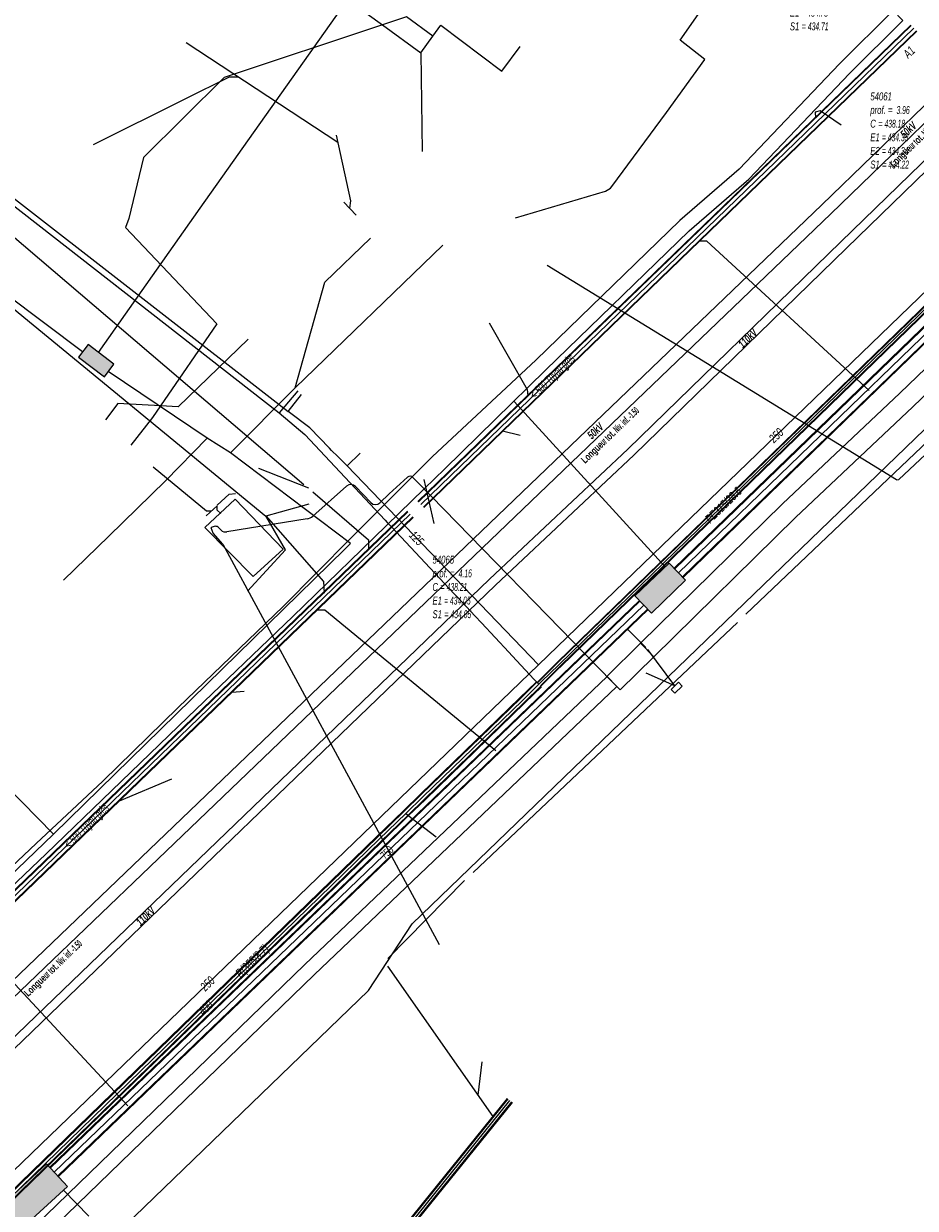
# Model space of a CAD drawing. Header units: metres. Extents: x 2695563 to 2696938, y 1260544 to 1262032.
# Tile 164 of 256: x 2696172 to 2696228, y 1261437 to 1261511. Entities that reach past the tile are written whole.
import ezdxf

# ---------------------------------------------------------------- set-up
doc = ezdxf.new("R2010")
doc.units = ezdxf.units.M
doc.header["$LTSCALE"] = 100
doc.linetypes.add('AUSGEZOGEN', pattern=[0])
doc.linetypes.add('STRICHLINIE2_S3', pattern=[0.25, 0.15, -0.1])
for name, color, linetype in [('Eau portable_Cadastre des conduites_Conduite', 171, 'AUSGEZOGEN'), ('Eau potable_Cadastre des conduites_Conduite_Texte', 171, 'AUSGEZOGEN'), ('EU_Cadastre des conduites', 24, 'AUSGEZOGEN'), ('EU_Cadastre des conduites – Texte', 7, 'AUSGEZOGEN'), ('EU_Cadastre des conduites_Autres ouvrages – Polygone de détail', 24, 'AUSGEZOGEN'), ('EU_Cadastre des conduites_Regard normalisé – Texte', 24, 'AUSGEZOGEN'), ('EU_Cadastre des conduites_Texte entrée-sortie', 24, 'AUSGEZOGEN'), ('Gaz_Cadastre des conduites_Conduite', 32, 'AUSGEZOGEN'), ('Gaz_Cadastre des conduites_Conduite_Texte', 32, 'AUSGEZOGEN'), ('Réseau électrique_Cadastre des conduite_Bord du tracé', 1, 'AUSGEZOGEN'), ('Réseau électrique_Cadastre des conduite_Tronçon de tracé', 1, 'AUSGEZOGEN'), ('Réseau électrique_Cadastre des conduite_Tronçon de tracé_Texte', 1, 'AUSGEZOGEN'), ('Réseau électrique_Cadastre des conduites_Ouvrage_Surface-Ligne-Point', 1, 'AUSGEZOGEN'), ('Réseau électrique_Point altimétrique_Texte', 7, 'AUSGEZOGEN'), ('TV_Cadastre des conduites_CONDUITE', 92, 'AUSGEZOGEN'), ('Télécommunications_SW_Cadastre des conduites_Bord du tracé', 94, 'AUSGEZOGEN'), ('Télécommunications_SW_Cadastre des conduites_Bord du tracé_Texte', 94, 'AUSGEZOGEN'), ('Télécommunications_SW_Cadastre des conduites_Ouvrage', 94, 'AUSGEZOGEN')]:
    doc.layers.add(name, color=color, linetype=linetype)
doc.styles.add('ARIAL', font='arial.ttf')
doc.styles.add('ARIALNARROW', font='ARIALN.TTF')
pattern_1 = [(0, (2708005, 1273150), (6075, 6075), [6075, -6075]), (90, (2708005, 1273150), (-6075, 6075), [6075, -6075])]

# ---------------------------------------------------------------- blocks, each defined once
blk = doc.blocks.new('COMPLEXOBJECT_1981')
at = {"layer": 'Réseau électrique_Cadastre des conduite_Tronçon de tracé', "color": 1, "linetype": 'AUSGEZOGEN', "transparency": 33554687}
blk.add_line((6208.085, 11501.369), (6211.548, 11506.062), dxfattribs=at)
blk.add_arc((6207.479, 11501.81), 0.749, 286.8999, 323.95164, dxfattribs=at)
blk = doc.blocks.new('COMPLEXOBJECT_2250')
at = {"layer": 'Réseau électrique_Cadastre des conduite_Tronçon de tracé', "color": 1, "linetype": 'AUSGEZOGEN', "transparency": 33554687}
blk.add_line((6195.842, 11482.628), (6195.511, 11482.966), dxfattribs=at)
blk.add_arc((6195.336, 11482.796), 0.244, 44.13177, 131.44997, dxfattribs=at)
blk = doc.blocks.new('COMPLEXOBJECT_2262')
at = {"layer": 'Réseau électrique_Cadastre des conduite_Tronçon de tracé', "color": 1, "linetype": 'AUSGEZOGEN', "transparency": 33554687}
blk.add_line((6192.842, 11481.376), (6191.883, 11482.386), dxfattribs=at)
for centre, start, end in [((6191.58, 11482.105), 42.80952, 131.43595), ((6193.138, 11481.666), 224.46076, 313.16463)]:
    blk.add_arc(centre, 0.414, start, end, dxfattribs=at)
blk = doc.blocks.new('COMPLEXOBJECT_2269')
at = {"layer": 'Réseau électrique_Cadastre des conduite_Tronçon de tracé', "color": 1, "linetype": 'AUSGEZOGEN', "transparency": 33554687}
for p, q in [((6191.306, 11482.415), (6189.179, 11480.524)), ((6188.813, 11480.357), (6183.737, 11479.523))]:
    blk.add_line(p, q, dxfattribs=at)
blk.add_arc((6188.704, 11481.081), 0.732, 278.5763, 310.47663, dxfattribs=at)
blk = doc.blocks.new('COMPLEXOBJECT_2270')
at = {"layer": 'Réseau électrique_Cadastre des conduite_Tronçon de tracé', "color": 1, "linetype": 'AUSGEZOGEN', "transparency": 33554687}
blk.add_line((6183.37, 11479.641), (6183.233, 11479.783), dxfattribs=at)
blk.add_arc((6183.667, 11479.934), 0.417, 224.61304, 279.73907, dxfattribs=at)

msp = doc.modelspace()

# ---------------------------------------------------------------- hatches: boundary and pattern name
at = {"layer": 'Réseau électrique_Cadastre des conduite_Bord du tracé', "lineweight": 18, "transparency": 33554687}
h = msp.add_hatch(dxfattribs=at)
h.set_pattern_fill('MUSTER', color=1, scale=6075, style=0, pattern_type=2)
h.set_pattern_definition(pattern_1)
h.paths.add_polyline_path([(2696226.872, 1261512.328), (2696223.477, 1261508.959), (2696217.126, 1261502.286), (2696213.365, 1261499.042), (2696204.25, 1261490.191), (2696197.716, 1261484.112), (2696196.437, 1261482.827), (2696197.187, 1261482.049), (2696198.507, 1261483.314), (2696204.864, 1261489.559), (2696213.959, 1261498.392), (2696217.734, 1261501.648), (2696224.105, 1261508.343), (2696227.47, 1261511.683)], flags=0)
h = msp.add_hatch(dxfattribs=at)
h.set_pattern_fill('MUSTER', color=1, scale=6075, style=0, pattern_type=2)
h.set_pattern_definition(pattern_1)
h.paths.add_polyline_path([(2696169.062, 1261447.834), (2696222.917, 1261499.453), (2696232.576, 1261508.809), (2696232.028, 1261509.392), (2696222.36, 1261500.028), (2696168.509, 1261448.411)], flags=0)
h = msp.add_hatch(dxfattribs=at)
h.set_pattern_fill('MUSTER', color=1, scale=6075, style=0, pattern_type=2)
h.set_pattern_definition(pattern_1)
h.paths.add_polyline_path([(2696233.737, 1261507.571), (2696223.546, 1261497.68), (2696210.075, 1261484.577), (2696201.333, 1261476.347), (2696169.704, 1261445.906), (2696161.583, 1261438.138), (2696161.973, 1261437.763), (2696170.078, 1261445.516), (2696201.705, 1261475.955), (2696210.449, 1261484.187), (2696223.922, 1261497.292), (2696234.107, 1261507.177)], flags=0)
h = msp.add_hatch(dxfattribs=at)
h.set_pattern_fill('MUSTER', color=1, scale=6075, style=0, pattern_type=2)
h.set_pattern_definition(pattern_1)
h.paths.add_polyline_path([(2696232.762, 1261493.389), (2696227.282, 1261488.106), (2696219.855, 1261481.116), (2696210.877, 1261472.283), (2696211.719, 1261471.428), (2696220.687, 1261480.251), (2696228.11, 1261487.238), (2696233.594, 1261492.525)], flags=0)
h = msp.add_hatch(dxfattribs=at)
h.set_pattern_fill('MUSTER', color=1, scale=6075, style=0, pattern_type=2)
h.set_pattern_definition(pattern_1)
h.paths.add_polyline_path([(2696165.143, 1261451.211), (2696168.614, 1261454.526), (2696173.266, 1261458.968), (2696177.43, 1261462.972), (2696182.242, 1261467.602), (2696188.876, 1261473.986), (2696193.225, 1261478.203), (2696197.187, 1261482.049), (2696196.437, 1261482.827), (2696192.535, 1261478.908), (2696188.266, 1261474.618), (2696181.633, 1261468.232), (2696176.87, 1261463.552), (2696172.647, 1261459.613), (2696167.964, 1261455.204), (2696164.52, 1261451.86)], flags=0)
h = msp.add_hatch(dxfattribs=at)
h.set_pattern_fill('MUSTER', color=1, scale=6075, style=0, pattern_type=2)
h.set_pattern_definition(pattern_1)
h.paths.add_polyline_path([(2696209.591, 1261469.337), (2696211.719, 1261471.428), (2696210.877, 1261472.283), (2696208.75, 1261470.193)], flags=0)
h = msp.add_hatch(dxfattribs=at)
h.set_pattern_fill('MUSTER', color=1, scale=6075, style=0, pattern_type=2)
h.set_pattern_definition(pattern_1)
h.paths.add_polyline_path([(2696208.769, 1261470.183), (2696189.616, 1261451.936), (2696170.584, 1261433.475), (2696171.197, 1261432.843), (2696190.226, 1261451.302), (2696209.376, 1261469.546)], flags=0)
at = {"layer": 'Réseau électrique_Cadastre des conduites_Ouvrage_Surface-Ligne-Point', "lineweight": 18, "transparency": 33554687}
h = msp.add_hatch(dxfattribs=at)
h.set_pattern_fill('MUSTER', color=1, scale=2025, style=0, pattern_type=2)
h.set_pattern_definition([(0, (2699905, 1265050), (2025, 2025), [2025, -2025]), (90, (2699905, 1265050), (-2025, 2025), [2025, -2025])])
h.paths.add_polyline_path([(2696213.047, 1261469.136), (2696213.519, 1261469.574), (2696213.287, 1261469.819), (2696212.821, 1261469.37)], flags=0)
at = {"layer": 'Télécommunications_SW_Cadastre des conduites_Ouvrage', "transparency": 33554687}
for points in [[(2696176.956, 1261489.154), (2696177.558, 1261489.953), (2696175.922, 1261491.187), (2696175.319, 1261490.389)], [(2696210.53, 1261475.279), (2696211.571, 1261474.199), (2696213.73, 1261476.282), (2696212.689, 1261477.362)], [(2696173.292, 1261439.34), (2696170.276, 1261436.561), (2696171.615, 1261435.144), (2696174.631, 1261437.922)]]:
    msp.add_hatch(color=7, dxfattribs=at).paths.add_polyline_path(points)

# ---------------------------------------------------------------- linework, layer by layer
at = {"layer": 'Eau portable_Cadastre des conduites_Conduite', "color": 7, "linetype": 'AUSGEZOGEN', "transparency": 33554687}
msp.add_line((2696167.686, 1261503.194), (2696188.595, 1261486.952), dxfattribs=at)
for points in [[(2696241.214, 1261506.434), (2696240.53, 1261505.774), (2696204.419, 1261470.927), (2696165.915, 1261433.824), (2696164.949, 1261432.893)], [(2696192.316, 1261483.511), (2696192.035, 1261483.793), (2696191.729, 1261484.1), (2696191.338, 1261484.491), (2696191.21, 1261484.625), (2696189.96, 1261485.926), (2696188.595, 1261486.952), (2696189.44, 1261488.017)], [(2696204.419, 1261470.927), (2696192.316, 1261483.511), (2696193.136, 1261484.311)]]:
    msp.add_lwpolyline(points, dxfattribs=at)
at = {"layer": 'EU_Cadastre des conduites', "linetype": 'AUSGEZOGEN', "transparency": 33554687}
for p, q in [((2696227.983, 1261511.4), (2696196.799, 1261481.255)), ((2696227.997, 1261511.386), (2696196.813, 1261481.241)), ((2696228.011, 1261511.371), (2696196.827, 1261481.226)), ((2696228.331, 1261511.041), (2696197.147, 1261480.896)), ((2696228.345, 1261511.026), (2696197.161, 1261480.881)), ((2696228.359, 1261511.012), (2696197.175, 1261480.867)), ((2696196.127, 1261480.641), (2696165.686, 1261451.281)), ((2696196.14, 1261480.627), (2696165.699, 1261451.267)), ((2696196.154, 1261480.613), (2696165.713, 1261451.253)), ((2696196.474, 1261480.281), (2696166.033, 1261450.921)), ((2696196.488, 1261480.267), (2696166.047, 1261450.907)), ((2696196.501, 1261480.253), (2696166.06, 1261450.893)), ((2696202.446, 1261443.48), (2696176.422, 1261411.267)), ((2696202.464, 1261443.466), (2696176.44, 1261411.253)), ((2696202.482, 1261443.451), (2696176.458, 1261411.238)), ((2696202.718, 1261443.261), (2696176.694, 1261411.048)), ((2696202.736, 1261443.246), (2696176.712, 1261411.033)), ((2696202.754, 1261443.232), (2696176.73, 1261411.019))]:
    msp.add_line(p, q, dxfattribs=at)
at = {"layer": 'EU_Cadastre des conduites', "color": 255, "transparency": 33554687}
for p, q in [((2696228.171, 1261511.206), (2696196.987, 1261481.061)), ((2696196.314, 1261480.447), (2696165.873, 1261451.087)), ((2696202.6, 1261443.356), (2696176.576, 1261411.143))]:
    msp.add_line(p, q, dxfattribs=at)
at = {"layer": 'EU_Cadastre des conduites', "color": 24, "linetype": 'AUSGEZOGEN', "transparency": 33554687}
for p, q in [((2696182.128, 1261510.299), (2696191.73, 1261503.991)), ((2696176.277, 1261503.842), (2696182.077, 1261506.744)), ((2696192.11, 1261500.188), (2696192.894, 1261499.383)), ((2696167.469, 1261496.531), (2696187.179, 1261480.332)), ((2696233.292, 1261489.103), (2696217.538, 1261474.124)), ((2696203.275, 1261485.432), (2696202.154, 1261485.702)), ((2696186.7, 1261483.362), (2696189.877, 1261482.116)), ((2696183.399, 1261480.355), (2696184.085, 1261480.979)), ((2696189.902, 1261481.08), (2696187.179, 1261480.332)), ((2696217.012, 1261473.591), (2696200.301, 1261457.781)), ((2696185.809, 1261469.227), (2696185.041, 1261469.165)), ((2696181.215, 1261463.677), (2696177.885, 1261462.288)), ((2696199.742, 1261457.276), (2696194.884, 1261452.342)), ((2696178.442, 1261443.008), (2696168.969, 1261453.207)), ((2696194.868, 1261451.848), (2696201.54, 1261442.334)), ((2696200.847, 1261445.801), (2696200.59, 1261443.698))]:
    msp.add_line(p, q, dxfattribs=at)
for points in [[(2696182.069, 1261506.744), (2696184.868, 1261508.127), (2696185.395, 1261508.127)], [(2696223.583, 1261505.078), (2696222.252, 1261505.968), (2696221.934, 1261505.889), (2696221.941, 1261505.525)], [(2696163.127, 1261505.097), (2696169.231, 1261499.681), (2696189.578, 1261482.342)], [(2696191.633, 1261504.445), (2696192.524, 1261500.274), (2696192.469, 1261499.826)], [(2696225.351, 1261488.287), (2696215.082, 1261497.719), (2696214.598, 1261497.727)], [(2696201.295, 1261492.561), (2696203.714, 1261488.339), (2696203.755, 1261487.943)], [(2696180.049, 1261483.448), (2696183.41, 1261480.674), (2696183.733, 1261480.67)], [(2696184.095, 1261481.017), (2696184.858, 1261481.717), (2696185.254, 1261481.763)], [(2696190.155, 1261481.868), (2696193.666, 1261478.84), (2696193.666, 1261478.218)], [(2696184.334, 1261480.489), (2696184.095, 1261480.705), (2696184.095, 1261480.99)], [(2696186.016, 1261475.593), (2696188.416, 1261478.206), (2696187.178, 1261480.343)], [(2696187.178, 1261480.343), (2696190.824, 1261476.194), (2696190.867, 1261475.459)], [(2696201.724, 1261465.471), (2696190.906, 1261474.371), (2696190.413, 1261474.377)]]:
    msp.add_lwpolyline(points, dxfattribs=at)
at = {"layer": 'EU_Cadastre des conduites_Autres ouvrages – Polygone de détail', "color": 24, "linetype": 'STRICHLINIE2_S3', "transparency": 33554687}
msp.add_lwpolyline([(2696183.319, 1261479.606), (2696186.364, 1261476.516), (2696188.273, 1261478.242), (2696185.228, 1261481.403), (2696183.319, 1261479.606)], close=True, dxfattribs=at)
at = {"layer": 'Gaz_Cadastre des conduites_Conduite', "linetype": 'AUSGEZOGEN', "transparency": 33554687}
for p, q in [((2696242.022, 1261506.427), (2696205.629, 1261471.088)), ((2696242.036, 1261506.414), (2696205.642, 1261471.075)), ((2696242.049, 1261506.4), (2696205.656, 1261471.061)), ((2696242.231, 1261506.212), (2696205.838, 1261470.873)), ((2696242.244, 1261506.198), (2696205.852, 1261470.859)), ((2696242.258, 1261506.185), (2696205.865, 1261470.846)), ((2696205.629, 1261471.088), (2696205.419, 1261470.884)), ((2696205.642, 1261471.075), (2696205.432, 1261470.871)), ((2696205.656, 1261471.061), (2696205.446, 1261470.857)), ((2696205.209, 1261470.679), (2696204.331, 1261469.81)), ((2696205.222, 1261470.666), (2696204.344, 1261469.797)), ((2696205.235, 1261470.653), (2696204.358, 1261469.783)), ((2696205.419, 1261470.465), (2696204.542, 1261469.597)), ((2696205.432, 1261470.452), (2696204.556, 1261469.583)), ((2696205.445, 1261470.439), (2696204.569, 1261469.57)), ((2696205.419, 1261470.884), (2696205.209, 1261470.679)), ((2696205.432, 1261470.871), (2696205.222, 1261470.666)), ((2696205.446, 1261470.857), (2696205.235, 1261470.653)), ((2696205.628, 1261470.669), (2696205.419, 1261470.465)), ((2696205.642, 1261470.655), (2696205.432, 1261470.452)), ((2696205.655, 1261470.642), (2696205.445, 1261470.439)), ((2696205.838, 1261470.873), (2696205.628, 1261470.669)), ((2696205.852, 1261470.859), (2696205.642, 1261470.655)), ((2696205.865, 1261470.846), (2696205.655, 1261470.642)), ((2696203.247, 1261468.836), (2696204.293, 1261469.851)), ((2696203.265, 1261468.819), (2696204.311, 1261469.834)), ((2696203.282, 1261468.801), (2696204.328, 1261469.816)), ((2696203.526, 1261468.549), (2696204.572, 1261469.564)), ((2696203.543, 1261468.531), (2696204.589, 1261469.546)), ((2696203.561, 1261468.514), (2696204.607, 1261469.529)), ((2696196.954, 1261462.73), (2696203.247, 1261468.836)), ((2696196.972, 1261462.713), (2696203.265, 1261468.819)), ((2696196.989, 1261462.695), (2696203.282, 1261468.801)), ((2696197.233, 1261462.443), (2696203.526, 1261468.549)), ((2696197.25, 1261462.425), (2696203.543, 1261468.531)), ((2696197.268, 1261462.408), (2696203.561, 1261468.514)), ((2696195.873, 1261461.681), (2696196.954, 1261462.73)), ((2696195.891, 1261461.664), (2696196.972, 1261462.713)), ((2696195.908, 1261461.646), (2696196.989, 1261462.695)), ((2696196.152, 1261461.394), (2696197.233, 1261462.443)), ((2696196.169, 1261461.376), (2696197.25, 1261462.425)), ((2696196.187, 1261461.359), (2696197.268, 1261462.408)), ((2696194.194, 1261460.051), (2696195.873, 1261461.681)), ((2696194.212, 1261460.034), (2696195.891, 1261461.663)), ((2696194.229, 1261460.016), (2696195.908, 1261461.646)), ((2696194.473, 1261459.764), (2696196.152, 1261461.394)), ((2696194.49, 1261459.746), (2696196.169, 1261461.377)), ((2696194.508, 1261459.729), (2696196.187, 1261461.359)), ((2696168.918, 1261435.515), (2696194.194, 1261460.051)), ((2696168.936, 1261435.498), (2696194.212, 1261460.034)), ((2696168.953, 1261435.48), (2696194.229, 1261460.016)), ((2696169.197, 1261435.228), (2696194.473, 1261459.764)), ((2696169.214, 1261435.21), (2696194.49, 1261459.746)), ((2696169.232, 1261435.193), (2696194.508, 1261459.729))]:
    msp.add_line(p, q, dxfattribs=at)
at = {"layer": 'Gaz_Cadastre des conduites_Conduite', "color": 255, "linetype": 'AUSGEZOGEN', "transparency": 33554687}
for p, q in [((2696242.14, 1261506.306), (2696205.747, 1261470.967)), ((2696205.327, 1261470.559), (2696204.45, 1261469.69)), ((2696205.537, 1261470.763), (2696205.327, 1261470.559)), ((2696205.747, 1261470.967), (2696205.537, 1261470.763)), ((2696203.404, 1261468.675), (2696204.45, 1261469.69)), ((2696197.111, 1261462.569), (2696203.404, 1261468.675)), ((2696196.03, 1261461.52), (2696197.111, 1261462.569)), ((2696194.351, 1261459.89), (2696196.03, 1261461.52)), ((2696169.075, 1261435.354), (2696194.351, 1261459.89))]:
    msp.add_line(p, q, dxfattribs=at)
at = {"layer": 'Gaz_Cadastre des conduites_Conduite', "color": 32, "linetype": 'AUSGEZOGEN', "transparency": 33554687}
for points in [[(2696167.042, 1261504.229), (2696167.047, 1261504.054), (2696167.095, 1261503.881), (2696167.284, 1261503.197), (2696167.314, 1261503.09), (2696167.343, 1261502.984), (2696188.019, 1261486.874)], [(2696189.204, 1261488.261), (2696188.019, 1261486.874), (2696189.646, 1261485.496), (2696194.718, 1261480.081), (2696194.855, 1261479.935), (2696195.16, 1261479.609), (2696195.415, 1261479.336)], [(2696195.415, 1261479.336), (2696199.091, 1261475.412), (2696199.296, 1261475.193), (2696200.411, 1261474.002), (2696200.813, 1261473.573), (2696202.554, 1261471.715), (2696202.759, 1261471.496), (2696204.16, 1261469.999), (2696204.45, 1261469.69)], [(2696196.03, 1261461.52), (2696196.434, 1261461.206), (2696197.943, 1261460.033)]]:
    msp.add_lwpolyline(points, dxfattribs=at)
at = {"layer": 'Réseau électrique_Cadastre des conduite_Bord du tracé', "color": 1, "linetype": 'AUSGEZOGEN', "transparency": 33554687}
for points in [[(2696226.872, 1261512.328), (2696223.477, 1261508.959), (2696217.126, 1261502.286), (2696213.365, 1261499.042), (2696204.25, 1261490.191), (2696197.716, 1261484.112), (2696196.437, 1261482.827), (2696197.187, 1261482.049), (2696198.507, 1261483.314), (2696204.864, 1261489.559), (2696213.959, 1261498.392), (2696217.734, 1261501.648), (2696224.105, 1261508.343), (2696227.47, 1261511.683), (2696226.872, 1261512.328)], [(2696169.062, 1261447.834), (2696222.917, 1261499.453), (2696232.576, 1261508.809), (2696232.028, 1261509.392), (2696222.36, 1261500.028), (2696168.509, 1261448.411), (2696169.062, 1261447.834)], [(2696233.737, 1261507.571), (2696223.546, 1261497.68), (2696210.075, 1261484.577), (2696201.333, 1261476.347), (2696169.704, 1261445.906), (2696161.583, 1261438.138), (2696161.973, 1261437.763), (2696170.078, 1261445.516), (2696201.705, 1261475.955), (2696210.449, 1261484.187), (2696223.922, 1261497.292), (2696234.107, 1261507.177), (2696233.737, 1261507.571)], [(2696232.762, 1261493.389), (2696227.282, 1261488.106), (2696219.855, 1261481.116), (2696210.877, 1261472.283), (2696211.719, 1261471.428), (2696220.687, 1261480.251), (2696228.11, 1261487.238), (2696233.594, 1261492.525), (2696232.762, 1261493.389)], [(2696165.143, 1261451.211), (2696168.614, 1261454.526), (2696173.266, 1261458.968), (2696177.43, 1261462.972), (2696182.242, 1261467.602), (2696188.876, 1261473.986), (2696193.225, 1261478.203), (2696197.187, 1261482.049), (2696196.437, 1261482.827), (2696192.535, 1261478.908), (2696188.266, 1261474.618), (2696181.633, 1261468.232), (2696176.87, 1261463.552), (2696172.647, 1261459.613), (2696167.964, 1261455.204), (2696164.52, 1261451.86), (2696165.143, 1261451.211)], [(2696209.591, 1261469.337), (2696211.719, 1261471.428), (2696210.877, 1261472.283), (2696208.75, 1261470.193), (2696209.591, 1261469.337)], [(2696208.769, 1261470.183), (2696189.616, 1261451.936), (2696170.584, 1261433.475), (2696171.197, 1261432.843), (2696190.226, 1261451.302), (2696209.376, 1261469.546), (2696208.769, 1261470.183)]]:
    msp.add_lwpolyline(points, close=True, dxfattribs=at)
at = {"layer": 'Réseau électrique_Cadastre des conduite_Tronçon de tracé', "color": 1, "linetype": 'AUSGEZOGEN', "transparency": 33554687}
for p, q in [((2696202.967, 1261499.199), (2696208.667, 1261500.903)), ((2696227.065, 1261482.626), (2696216.963, 1261488.828)), ((2696196.144, 1261482.789), (2696194.987, 1261481.743)), ((2696209.072, 1261469.865), (2696196.812, 1261482.438)), ((2696197.834, 1261479.867), (2696197.193, 1261482.649)), ((2696194.987, 1261481.743), (2696194.391, 1261481.174)), ((2696184.459, 1261478.558), (2696191.972, 1261464.645)), ((2696211.215, 1261472.027), (2696210.052, 1261473.186)), ((2696213.054, 1261469.594), (2696211.342, 1261471.898)), ((2696213.054, 1261469.594), (2696211.239, 1261470.393))]:
    msp.add_line(p, q, dxfattribs=at)
for points in [[(2696212.518, 1261505.872), (2696214.954, 1261509.226), (2696213.397, 1261510.446), (2696214.832, 1261512.5), (2696216.384, 1261514.634), (2696211.205, 1261518.39)], [(2696172.432, 1261401.988), (2696158.516, 1261416.381), (2696193.668, 1261450.317), (2696196.433, 1261454.526), (2696254.062, 1261510.162)], [(2696227.065, 1261482.626), (2696227.221, 1261482.657), (2696235.613, 1261490.525), (2696235.717, 1261491.001)], [(2696184.459, 1261478.558), (2696183.851, 1261479.244), (2696183.723, 1261479.585)]]:
    msp.add_lwpolyline(points, dxfattribs=at)
msp.add_arc((2696183.967, 1261479.358), 0.333, 44.90178, 137.0079, dxfattribs=at)
at = {"layer": 'Réseau électrique_Cadastre des conduites_Ouvrage_Surface-Ligne-Point', "color": 1, "linetype": 'AUSGEZOGEN', "transparency": 33554687}
for p, q in [((2696216.963, 1261488.828), (2696204.979, 1261496.186)), ((2696191.972, 1261464.645), (2696198.133, 1261453.235))]:
    msp.add_line(p, q, dxfattribs=at)
msp.add_lwpolyline([(2696213.047, 1261469.136), (2696213.519, 1261469.574), (2696213.287, 1261469.819), (2696212.821, 1261469.37), (2696213.047, 1261469.136)], close=True, dxfattribs=at)
at = {"layer": 'TV_Cadastre des conduites_CONDUITE', "color": 92, "linetype": 'AUSGEZOGEN', "transparency": 33554687}
for p, q in [((2696197.738, 1261510.702), (2696196.067, 1261511.917)), ((2696196.986, 1261509.651), (2696197.738, 1261510.702)), ((2696196.986, 1261509.651), (2696197.066, 1261503.407)), ((2696179.993, 1261486.566), (2696178.626, 1261484.816))]:
    msp.add_line(p, q, dxfattribs=at)
for points in [[(2696186.642, 1261517.117), (2696194.547, 1261511.412), (2696196.986, 1261509.651)], [(2696196.067, 1261511.917), (2696194.547, 1261511.412), (2696184.531, 1261508.081), (2696179.427, 1261503.019), (2696178.502, 1261499.154), (2696178.286, 1261498.584), (2696184.079, 1261492.501), (2696180.504, 1261487.309), (2696179.993, 1261486.566)], [(2696197.738, 1261510.702), (2696198.237, 1261511.398), (2696202.106, 1261508.485), (2696203.259, 1261510.044)], [(2696186.052, 1261491.531), (2696181.621, 1261487.245), (2696180.504, 1261487.309), (2696177.803, 1261487.464), (2696177.021, 1261486.414)]]:
    msp.add_lwpolyline(points, dxfattribs=at)
at = {"layer": 'Télécommunications_SW_Cadastre des conduites_Bord du tracé', "linetype": 'AUSGEZOGEN', "transparency": 33554687}
for p, q in [((2696236.823, 1261500.098), (2696213.01, 1261477.028)), ((2696236.841, 1261500.079), (2696213.028, 1261477.009)), ((2696236.859, 1261500.061), (2696213.046, 1261476.991)), ((2696237.345, 1261499.559), (2696213.532, 1261476.489)), ((2696237.363, 1261499.541), (2696213.55, 1261476.471)), ((2696237.381, 1261499.522), (2696213.568, 1261476.452)), ((2696210.805, 1261474.994), (2696173.495, 1261439.119)), ((2696210.823, 1261474.975), (2696173.513, 1261439.1)), ((2696210.841, 1261474.957), (2696173.531, 1261439.082)), ((2696211.325, 1261474.453), (2696174.015, 1261438.578)), ((2696211.343, 1261474.435), (2696174.033, 1261438.56)), ((2696211.361, 1261474.416), (2696174.051, 1261438.541))]:
    msp.add_line(p, q, dxfattribs=at)
at = {"layer": 'Télécommunications_SW_Cadastre des conduites_Bord du tracé', "color": 255, "transparency": 33554687}
for p, q in [((2696237.102, 1261499.81), (2696213.289, 1261476.74)), ((2696211.083, 1261474.705), (2696173.773, 1261438.83))]:
    msp.add_line(p, q, dxfattribs=at)
at = {"layer": 'Télécommunications_SW_Cadastre des conduites_Bord du tracé', "color": 94, "linetype": 'AUSGEZOGEN', "transparency": 33554687}
for p, q in [((2696189.023, 1261488.449), (2696198.382, 1261497.472)), ((2696183.472, 1261485.259), (2696177.199, 1261489.476)), ((2696184.942, 1261484.333), (2696189.023, 1261488.449)), ((2696212.436, 1261477.117), (2696202.875, 1261487.583)), ((2696184.942, 1261484.333), (2696183.472, 1261485.259)), ((2696174.37, 1261437.681), (2696175.981, 1261436.03))]:
    msp.add_line(p, q, dxfattribs=at)
for points in [[(2696176.582, 1261490.689), (2696183.022, 1261499.81), (2696192.633, 1261513.421), (2696196.374, 1261517.733), (2696199.822, 1261522.902)], [(2696175.569, 1261490.721), (2696163.467, 1261499.81), (2696162.443, 1261500.579), (2696161.876, 1261499.81), (2696160.959, 1261498.567), (2696159.654, 1261496.796), (2696146.418, 1261478.849), (2696139.577, 1261483.894), (2696134.26, 1261486.634)], [(2696189.023, 1261488.449), (2696190.914, 1261495.133), (2696193.794, 1261497.909)], [(2696174.376, 1261476.282), (2696177.241, 1261479.073), (2696180.823, 1261482.562), (2696183.472, 1261485.259)], [(2696173.737, 1261460.212), (2696192.182, 1261478.247), (2696192.54, 1261478.597), (2696184.942, 1261484.333)], [(2696173.737, 1261460.212), (2696170.74, 1261463.266), (2696167.971, 1261466.154), (2696165.895, 1261468.319)], [(2696160.08, 1261448.145), (2696163.247, 1261450.182), (2696164.539, 1261451.363), (2696173.737, 1261460.212)]]:
    msp.add_lwpolyline(points, dxfattribs=at)
at = {"layer": 'Télécommunications_SW_Cadastre des conduites_Ouvrage', "color": 94, "transparency": 33554687}
for points in [[(2696176.956, 1261489.154), (2696177.558, 1261489.953), (2696175.922, 1261491.187), (2696175.319, 1261490.389), (2696176.956, 1261489.154)], [(2696210.53, 1261475.279), (2696211.571, 1261474.199), (2696213.73, 1261476.282), (2696212.689, 1261477.362), (2696210.53, 1261475.279)], [(2696173.292, 1261439.34), (2696170.276, 1261436.561), (2696171.615, 1261435.144), (2696174.631, 1261437.922), (2696173.292, 1261439.34)]]:
    msp.add_lwpolyline(points, close=True, dxfattribs=at)

# ---------------------------------------------------------------- block references
at = {"layer": 'Réseau électrique_Cadastre des conduite_Tronçon de tracé', "color": 1, "linetype": 'AUSGEZOGEN', "lineweight": -3, "transparency": 33554687}
for name in ['COMPLEXOBJECT_1981', 'COMPLEXOBJECT_2262', 'COMPLEXOBJECT_2250', 'COMPLEXOBJECT_2269', 'COMPLEXOBJECT_2270']:
    msp.add_blockref(name, (2690000.97, 1249999.81), dxfattribs=at)

# ---------------------------------------------------------------- texts
at = {"layer": 'Eau potable_Cadastre des conduites_Conduite_Texte', "color": 7, "transparency": 33554687, "char_height": 0.55426, "attachment_point": 5, "style": 'ARIAL'}
for s, insert, width, rotation in [('\\A1;{\\fArial|i1|b0;\\H0.554263;\\W0.700000;\\C7;250}\\P', (2696219.462, 1261485.435), 1.10633, 43.9794), ('\\A1;{\\fArial|i1|b0;\\H0.554263;\\W0.700000;\\C7;125}\\P', (2696196.708, 1261478.936), 1.10014, 313.884), ('\\A1;{\\fArial|i1|b0;\\H0.554263;\\W0.700000;\\C7;250}\\P', (2696183.485, 1261450.747), 1.10633, 43.9389)]:
    msp.add_mtext(s, dxfattribs=dict(at, insert=insert, width=width, rotation=rotation))
at = {"layer": 'EU_Cadastre des conduites – Texte', "color": 24, "transparency": 33554687, "char_height": 0.55705, "width": 6, "attachment_point": 5, "style": 'ARIAL'}
for insert, rotation in [((2696205.344, 1261489.102), 44.4636), ((2696175.873, 1261460.655), 44.5194)]:
    msp.add_mtext('\\A1;{\\fArial|b0|i1|c0|p34;\\W0.7;< \\W0.49;500 Tuyau grès}', dxfattribs=dict(at, insert=insert, rotation=rotation))
at = {"layer": 'EU_Cadastre des conduites_Regard normalisé – Texte', "color": 24, "transparency": 33554687, "char_height": 0.50641, "attachment_point": 1, "line_spacing_factor": 1.024096, "style": 'ARIAL'}
for s, insert, width in [('\\A1;{\\fArial|b0|i1|c0|p34;\\W0.69382;54059}\\P{\\fArial|b0|i1|c0|p34;\\H0.99721x;\\W0.69382;prof. = \\W0.48567; 3.53}\\P{\\fArial|b0|i1|c0|p34;\\H0.99721x;\\W0.69382;C =\\W0.48567; 438.24}\\P{\\fArial|b0|i1|c0|p34;\\H0.99721x;\\W0.69382;E1 \\W0.48567;= 434.78}\\P{\\fArial|b0|i1|c0|p34;\\H0.99721x;\\W0.69382;S1 =\\W0.48567; 434.71}', (2696220.329, 1261515.027), 2.83527), ('\\A1;{\\fArial|b0|i1|c0|p34;\\W0.69514;54061}\\P{\\fArial|b0|i1|c0|p34;\\H0.99721x;\\W0.69514;prof. = \\W0.4866; 3.96}\\P{\\fArial|b0|i1|c0|p34;\\H0.99721x;\\W0.69514;C =\\W0.4866; 438.18}\\P{\\fArial|b0|i1|c0|p34;\\H0.99721x;\\W0.69514;E1 \\W0.4866;= 434.33}\\P{\\fArial|b0|i1|c0|p34;\\H0.99721x;\\W0.69514;E2 \\W0.4866;= 434.34}\\P{\\fArial|b0|i1|c0|p34;\\H0.99721x;\\W0.69514;S1 =\\W0.4866; 434.22}', (2696225.417, 1261507.143), 2.83722), ('\\A1;{\\fArial|b0|i1|c0|p34;\\W0.69496;54065}\\P{\\fArial|b0|i1|c0|p34;\\H0.99721x;\\W0.69496;prof. = \\W0.48647; 4.16}\\P{\\fArial|b0|i1|c0|p34;\\H0.99721x;\\W0.69496;C =\\W0.48647; 438.21}\\P{\\fArial|b0|i1|c0|p34;\\H0.99721x;\\W0.69496;E1 \\W0.48647;= 434.05}\\P{\\fArial|b0|i1|c0|p34;\\H0.99721x;\\W0.69496;S1 =\\W0.48647; 434.05}', (2696197.717, 1261477.829), 2.83992)]:
    msp.add_mtext(s, dxfattribs=dict(at, insert=insert, width=width))
at = {"layer": 'EU_Cadastre des conduites_Texte entrée-sortie', "color": 24, "transparency": 33554687, "insert": (2696227.825, 1261509.258), "char_height": 0.55705, "width": 0.85544, "attachment_point": 7, "rotation": 44.0298, "style": 'ARIAL'}
msp.add_mtext('\\A1;{\\fArial|i1|b0;\\H0.557054;\\W0.700000;\\C24;A1}\\P', dxfattribs=at)
at = {"layer": 'Gaz_Cadastre des conduites_Conduite_Texte', "color": 32, "transparency": 33554687, "char_height": 0.55825, "attachment_point": 5, "style": 'ARIAL'}
for s, insert, width, rotation in [('\\A1;{\\fArial|i1|b0;\\H0.558250;\\W0.700000;\\C32;PE315/28.6}\\P', (2696216.121, 1261481.032), 3.05968, 44.1585), ('\\A1;{\\fArial|i1|b0;\\H0.558250;\\W0.700000;\\C32;R(355/8.7)}\\P', (2696186.365, 1261452.13), 2.78825, 44.1495), ('\\A1;{\\fArial|i1|b0;\\H0.558250;\\W0.700000;\\C32;400}\\P', (2696183.365, 1261449.217), 1.11429, 44.1495)]:
    msp.add_mtext(s, dxfattribs=dict(at, insert=insert, width=width, rotation=rotation))
at = {"layer": 'Réseau électrique_Cadastre des conduite_Tronçon de tracé_Texte', "color": 1, "transparency": 33554687, "char_height": 0.5075, "attachment_point": 5, "style": 'ARIALNARROW'}
for s, insert, width, rotation in [('\\A1;{\\fArial Narrow|i1|b1;\\H0.507500;\\W0.700000;\\C1;50kV}\\P', (2696227.829, 1261504.77), 1.1278, 44.0793), ('\\A1;{\\fArial Narrow|i1|b1;\\H0.507500;\\W0.700000;\\C1;110kV}\\P', (2696217.666, 1261491.576), 1.34542, 44.2071), ('\\A1;{\\fArial Narrow|i1|b1;\\H0.507500;\\W0.700000;\\C1;50kV}\\P', (2696208.022, 1261485.723), 1.1278, 43.7859), ('\\A1;{\\fArial Narrow|i1|b1;\\H0.507500;\\W0.700000;\\C1;110kV}\\P', (2696179.565, 1261455.014), 1.34542, 43.9038)]:
    msp.add_mtext(s, dxfattribs=dict(at, insert=insert, width=width, rotation=rotation))
at = {"layer": 'Réseau électrique_Point altimétrique_Texte', "color": 1, "transparency": 33554687, "char_height": 0.45675, "width": 6, "attachment_point": 2, "style": 'ARIALNARROW'}
for insert, rotation in [((2696228.308, 1261504.358), 44.0793), ((2696208.791, 1261485.617), 43.7859), ((2696173.554, 1261451.89), 43.7859)]:
    msp.add_mtext('\\A1;{\\fArial Narrow|b1|i0|c0|p34;\\W0.7;Longue\\W0.49;ur t\\W0.7;ot.\\W0.49; Niv. inf. -1.50}', dxfattribs=dict(at, insert=insert, rotation=rotation))
at = {"layer": 'Télécommunications_SW_Cadastre des conduites_Bord du tracé_Texte', "color": 94, "transparency": 33554687, "insert": (2696194.786, 1261458.999), "char_height": 0.50638, "width": 1.28184, "attachment_point": 5, "rotation": 44.289, "style": 'ARIAL'}
msp.add_mtext('\\W0.70; 750 ', dxfattribs=at)

doc.saveas('drawing.dxf')
